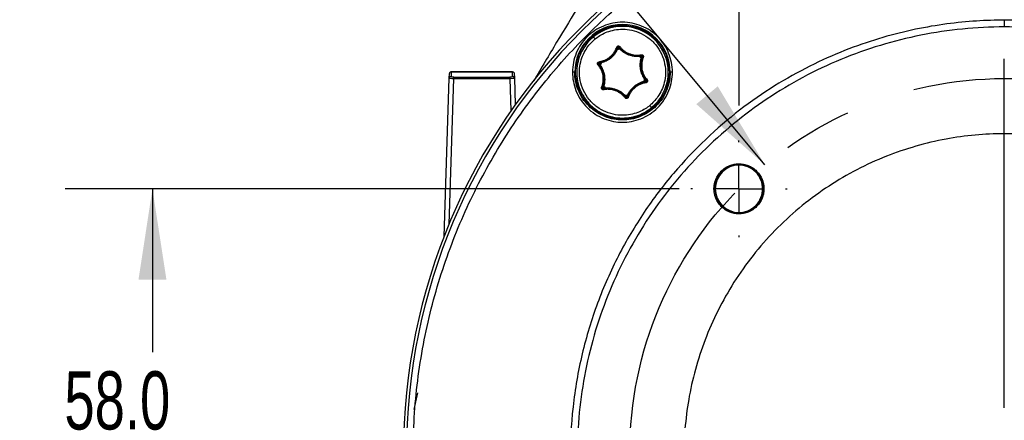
# Model space of a CAD drawing. Header units: millimetres. Extents: x 19 to 819, y 19 to 629.
# Tile 6 of 68: x 157 to 264, y 194 to 238. Entities that reach past the tile are written whole.
import ezdxf

# ---------------------------------------------------------------- set-up
doc = ezdxf.new("R2010")
doc.units = ezdxf.units.MM
doc.header["$LTSCALE"] = 3
doc.linetypes.add('CENTERX2', pattern=[20.32, 12.7, -2.54, 2.54, -2.54])
doc.layers.add('CENTER', color=40, linetype='CENTERX2')
doc.layers.add('DIMENSIONS', color=140, linetype='Continuous', lineweight=25)
doc.styles.add('SLDTEXTSTYLE0', font='TXT', dxfattribs={"width": 0.7})
doc.dimstyles.new('SLDDIMSTYLE0', dxfattribs={"dimtxt": 6.474023, "dimasz": 9.906, "dimexe": 0, "dimexo": 0.0625, "dimgap": 1.618506, "dimtad": 0, "dimtih": 1, "dimtoh": 1, "dimrnd": 1e-09, "dimzin": 4, "dimdsep": 46, "dimtxsty": 'SLDTEXTSTYLE0', "dimsah": 1, "dimcen": 0.09, "dimadec": 0, "dimazin": 1, "dimtfac": 1, "dimtmove": 0, "dimatfit": 0, "dimfxl": 0, "dimfrac": 2, "dimtolj": 1, "dimtzin": 12, "dimarcsym": 0})
doc.dimstyles.new('SLDDIMSTYLE2', dxfattribs={"dimtxt": 6.474023, "dimasz": 9.906, "dimexe": 0, "dimexo": 0.0625, "dimgap": 1.618506, "dimtad": 0, "dimtih": 1, "dimtoh": 1, "dimrnd": 1e-09, "dimzin": 12, "dimdsep": 46, "dimtxsty": 'SLDTEXTSTYLE0', "dimsah": 1, "dimcen": 0, "dimadec": 0, "dimazin": 3, "dimtfac": 1, "dimtofl": 0, "dimtmove": 0, "dimatfit": 3, "dimfxl": 0, "dimfrac": 2, "dimtolj": 1, "dimtzin": 12, "dimarcsym": 0})
doc.dimstyles.new('SLDDIMSTYLE4', dxfattribs={"dimtxt": 6.474023, "dimasz": 9.906, "dimexe": 0, "dimexo": 0.0625, "dimgap": 1.618506, "dimtad": 0, "dimtih": 1, "dimtoh": 1, "dimrnd": 1e-09, "dimzin": 12, "dimdsep": 46, "dimtxsty": 'SLDTEXTSTYLE0', "dimsah": 1, "dimcen": 0, "dimadec": 0, "dimazin": 3, "dimtfac": 1, "dimtofl": 0, "dimtmove": 0, "dimatfit": 3, "dimfxl": 0, "dimfrac": 2, "dimtolj": 1, "dimtzin": 12, "dimarcsym": 0})
doc.dimstyles.new('SLDDIMSTYLE5', dxfattribs={"dimtxt": 6.474023, "dimasz": 9.906, "dimexe": 0, "dimexo": 0.0625, "dimgap": 1.618506, "dimtad": 0, "dimtih": 1, "dimtoh": 1, "dimrnd": 1e-09, "dimzin": 4, "dimdsep": 46, "dimtxsty": 'SLDTEXTSTYLE0', "dimsah": 1, "dimcen": 0.09, "dimadec": 0, "dimazin": 1, "dimtfac": 1, "dimtofl": 0, "dimtmove": 0, "dimatfit": 3, "dimfxl": 0, "dimfrac": 2, "dimtolj": 1, "dimtzin": 12, "dimarcsym": 0})

# ---------------------------------------------------------------- blocks, each defined once
blk = doc.blocks.new('_D_8')
at = {"layer": 'DIMENSIONS'}
for p, q in [((161.39, 277.02), (159.22, 277.02)), ((159.22, 277.02), (159.22, 266.73)), ((180.63, 277.02), (182.81, 277.02)), ((182.81, 277.02), (182.81, 266.73)), ((199.98, 267.62), (190.28, 267.62)), ((237.94, 221.91), (199.98, 267.62)), ((159.22, 266.73), (161.39, 266.73)), ((182.81, 266.73), (180.63, 266.73))]:
    blk.add_line(p, q, dxfattribs=at)
blk.add_solid([(237.94, 221.91), (232.78, 230.5), (230.44, 228.55)], dxfattribs=at)
at = {"layer": 'DIMENSIONS', "char_height": 6.35, "attachment_point": 1, "style": 'SLDTEXTSTYLE0'}
for s, insert in [('%%c', (156.51, 286.65)), ('81.9', (166.28, 286.65)), ('3.22', (161.39, 274.92)), ('(B.C.)', (158.23, 263.18))]:
    blk.add_mtext(s, dxfattribs=dict(at, insert=insert))
blk = doc.blocks.new('_D_12')
at = {"layer": 'DIMENSIONS'}
for p, q in [((358.78, 271.87), (356.61, 271.87)), ((356.61, 271.87), (356.61, 261.59)), ((378.02, 271.87), (380.19, 271.87)), ((380.19, 271.87), (380.19, 261.59)), ((309.56, 237.69), (341.49, 270.96)), ((341.49, 270.96), (351.2, 270.96)), ((356.61, 261.59), (358.78, 261.59)), ((380.19, 261.59), (378.02, 261.59))]:
    blk.add_line(p, q, dxfattribs=at)
blk.add_solid([(309.56, 237.69), (317.51, 243.78), (315.32, 245.89)], dxfattribs=at)
at = {"layer": 'DIMENSIONS', "char_height": 6.35, "attachment_point": 1, "style": 'SLDTEXTSTYLE0'}
for s, insert in [('%%c', (351.2, 281.51)), ('131.3', (360.98, 281.51)), ('5.17', (358.78, 269.77))]:
    blk.add_mtext(s, dxfattribs=dict(at, insert=insert))
blk = doc.blocks.new('_D_14')
at = {"layer": 'DIMENSIONS'}
for p, q in [((235.1, 228.39), (235.1, 304.12)), ((293.08, 225.85), (293.08, 304.12)), ((235.1, 294.59), (216.05, 294.59)), ((255.18, 294.59), (253.01, 294.59)), ((253.01, 294.59), (253.01, 284.3)), ((274.42, 294.59), (276.59, 294.59)), ((276.59, 294.59), (276.59, 284.3)), ((293.08, 294.59), (312.13, 294.59)), ((253.01, 284.3), (255.18, 284.3)), ((276.59, 284.3), (274.42, 284.3))]:
    blk.add_line(p, q, dxfattribs=at)
for points in [[(235.1, 294.59), (225.19, 296.12), (225.19, 293.07)], [(293.08, 294.59), (302.99, 293.07), (302.99, 296.12)]]:
    blk.add_solid(points, dxfattribs=at)
at = {"layer": 'DIMENSIONS', "char_height": 6.35, "attachment_point": 1, "style": 'SLDTEXTSTYLE0'}
for s, insert in [('58.0', (255.18, 304.23)), ('2.28', (255.18, 292.49))]:
    blk.add_mtext(s, dxfattribs=dict(at, insert=insert))
blk = doc.blocks.new('_D_15')
at = {"layer": 'DIMENSIONS'}
for p, q in [((228.56, 219.31), (161.49, 219.31)), ((171.01, 219.31), (171.01, 201.48)), ((161.39, 189.74), (159.22, 189.74)), ((159.22, 189.74), (159.22, 179.45)), ((180.63, 189.74), (182.81, 189.74)), ((182.81, 189.74), (182.81, 179.45)), ((159.22, 179.45), (161.39, 179.45)), ((182.81, 179.45), (180.63, 179.45)), ((171.01, 161.33), (171.01, 178)), ((226.02, 161.33), (161.49, 161.33))]:
    blk.add_line(p, q, dxfattribs=at)
for points in [[(171.01, 219.31), (169.49, 209.4), (172.54, 209.4)], [(171.01, 161.33), (172.54, 171.23), (169.49, 171.23)]]:
    blk.add_solid(points, dxfattribs=at)
at = {"layer": 'DIMENSIONS', "char_height": 6.35, "attachment_point": 1, "style": 'SLDTEXTSTYLE0'}
for s, insert in [('58.0', (161.39, 199.38)), ('2.28', (161.39, 187.64))]:
    blk.add_mtext(s, dxfattribs=dict(at, insert=insert))
blk = doc.blocks.new('SW_CENTERMARKSYMBOL_4')
at = {"layer": 'CENTER', "color": 0}
blk.add_line((0, 5.08), (0, 67.88), dxfattribs=at)
blk = doc.blocks.new('SW_CENTERMARKSYMBOL_6')
at = {"layer": 'CENTER', "color": 0}
for p, q in [((0, 5.08), (0, 5.27)), ((0, 0), (0, 2.54)), ((-5.08, 0), (-5.27, 0)), ((0, 0), (-2.54, 0)), ((0, 0), (0, -2.54)), ((0, 0), (2.54, 0)), ((5.08, 0), (5.27, 0)), ((0, -5.08), (0, -5.27))]:
    blk.add_line(p, q, dxfattribs=at)

msp = doc.modelspace()

# ---------------------------------------------------------------- linework, layer by layer
for p, q in [((222.368, 237.247), (222.368, 237.159)), ((221.738, 234.77), (221.801, 234.86)), ((221.928, 234.706), (221.859, 234.527)), ((222.05, 234.558), (221.928, 234.706)), ((224.46, 233.753), (224.271, 233.723)), ((224.393, 233.573), (224.46, 233.753)), ((219.709, 233.144), (219.81, 233.188)), ((220.025, 233.022), (219.836, 232.989)), ((219.836, 232.989), (219.957, 232.841)), ((202.882, 214.099), (203.445, 231.401)), ((203.42, 215.44), (203.938, 231.358)), ((203.445, 231.401), (203.461, 231.892)), ((210.337, 232.09), (203.661, 232.079)), ((203.664, 232.074), (210.337, 232.084)), ((203.938, 231.481), (203.925, 231.481)), ((203.938, 231.481), (210.061, 231.491)), ((203.938, 231.358), (203.938, 231.481)), ((203.938, 231.358), (210.061, 231.367)), ((210.061, 231.491), (210.061, 231.367)), ((210.061, 231.367), (210.188, 227.82)), ((210.354, 231.597), (210.337, 232.084)), ((210.537, 231.9), (210.554, 231.413)), ((210.554, 231.413), (210.659, 228.488)), ((217.158, 232.036), (216.907, 232.036)), ((227.83, 232.036), (227.579, 232.036)), ((220.343, 230.5), (220.277, 230.32)), ((220.277, 230.32), (220.466, 230.35)), ((224.901, 231.083), (224.78, 231.232)), ((222.687, 229.514), (222.809, 229.367)), ((222.368, 226.914), (222.368, 226.826)), ((235.096, 221.94), (235.096, 221.894)), ((232.365, 219.308), (232.465, 219.308)), ((237.727, 219.308), (237.827, 219.308)), ((235.096, 216.722), (235.096, 216.677)), ((199.983, 197.049), (199.561, 195.212))]:
    msp.add_line(p, q)
for centre, radius, start, end in [((264.088, 190.317), 65.663, 90, 270), ((264.088, 190.317), 65.338, 90, 270), ((264.088, 190.317), 65.663, 270, 90), ((264.088, 190.317), 65.338, 270, 90), ((222.368, 232.036), 5.21, 90, 180), ((222.368, 232.036), 5, 309.37497, 129.37497), ((222.368, 232.036), 5.21, 0, 90), ((223.961, 236.267), 2.463, 217.52088, 281.22906), ((203.641, 231.391), 0.196, 88.74648, 176.92725), ((205.043, 231.343), 1.126, 172.95369, 179.23209), ((210.359, 231.402), 0.196, 3.25559, 91.43635), ((235.096, 219.308), 2.586, 90, 270), ((235.096, 219.308), 2.631, 180, 270), ((235.096, 219.308), 2.631, 270, 0)]:
    msp.add_arc(centre, radius, start, end)
for points, knots in [([(264.088, 125.724), (261.396, 125.724), (258.535, 125.891), (252.492, 126.701), (249.309, 127.343), (242.694, 129.273), (239.262, 130.56), (232.304, 133.952), (228.777, 136.059), (223.609, 139.935), (221.908, 141.345), (218.59, 144.412), (216.973, 146.067), (213.87, 149.623), (212.384, 151.523), (209.592, 155.554), (208.286, 157.685), (205.902, 162.156), (204.824, 164.494), (202.94, 169.341), (202.135, 171.849), (200.83, 176.986), (200.331, 179.614), (199.664, 184.934), (199.495, 187.626), (199.495, 193.008), (199.664, 195.7), (200.331, 201.02), (200.83, 203.648), (202.135, 208.785), (202.94, 211.293), (204.824, 216.14), (205.902, 218.479), (208.286, 222.949), (209.592, 225.08), (212.384, 229.112), (213.87, 231.011), (216.973, 234.567), (218.59, 236.223), (221.908, 239.289), (223.609, 240.699), (228.777, 244.575), (232.304, 246.682), (239.262, 250.074), (242.694, 251.362), (249.309, 253.291), (252.492, 253.934), (258.535, 254.743), (261.396, 254.91), (264.088, 254.91)], [0, 0, 0, 0, 0.0625, 0.0625, 0.125, 0.125, 0.1875, 0.1875, 0.25, 0.25, 0.28125, 0.28125, 0.3125, 0.3125, 0.34375, 0.34375, 0.375, 0.375, 0.40625, 0.40625, 0.4375, 0.4375, 0.46875, 0.46875, 0.5, 0.5, 0.53125, 0.53125, 0.5625, 0.5625, 0.59375, 0.59375, 0.625, 0.625, 0.65625, 0.65625, 0.6875, 0.6875, 0.71875, 0.71875, 0.75, 0.75, 0.8125, 0.8125, 0.875, 0.875, 0.9375, 0.9375, 1, 1, 1, 1]), ([(264.088, 254.91), (266.779, 254.91), (269.64, 254.743), (275.684, 253.934), (278.866, 253.291), (285.481, 251.362), (288.913, 250.074), (295.872, 246.682), (299.398, 244.575), (304.566, 240.699), (306.267, 239.289), (309.585, 236.223), (311.202, 234.567), (314.305, 231.011), (315.791, 229.112), (318.583, 225.08), (319.889, 222.949), (322.273, 218.479), (323.351, 216.14), (325.235, 211.293), (326.041, 208.785), (327.345, 203.648), (327.844, 201.02), (328.512, 195.7), (328.68, 193.008), (328.68, 187.626), (328.512, 184.934), (327.844, 179.614), (327.345, 176.986), (326.041, 171.849), (325.235, 169.341), (323.351, 164.494), (322.273, 162.156), (319.889, 157.685), (318.583, 155.554), (315.791, 151.523), (314.305, 149.623), (311.202, 146.067), (309.585, 144.412), (306.267, 141.345), (304.566, 139.935), (299.398, 136.059), (295.872, 133.952), (288.913, 130.56), (285.481, 129.273), (278.866, 127.343), (275.684, 126.701), (269.64, 125.891), (266.779, 125.724), (264.088, 125.724)], [0, 0, 0, 0, 0.0625, 0.0625, 0.125, 0.125, 0.1875, 0.1875, 0.25, 0.25, 0.28125, 0.28125, 0.3125, 0.3125, 0.34375, 0.34375, 0.375, 0.375, 0.40625, 0.40625, 0.4375, 0.4375, 0.46875, 0.46875, 0.5, 0.5, 0.53125, 0.53125, 0.5625, 0.5625, 0.59375, 0.59375, 0.625, 0.625, 0.65625, 0.65625, 0.6875, 0.6875, 0.71875, 0.71875, 0.75, 0.75, 0.8125, 0.8125, 0.875, 0.875, 0.9375, 0.9375, 1, 1, 1, 1]), ([(220.335, 243.742), (218.604, 240.939), (216.015, 236.75), (213.507, 232.502), (212.676, 231.095)], [0, 0, 0, 0, 0.66888029, 1, 1, 1, 1]), ([(264.088, 237.724), (262.112, 237.724), (260.012, 237.601), (255.577, 237.007), (253.241, 236.535), (248.387, 235.119), (245.868, 234.174), (240.76, 231.685), (238.172, 230.139), (233.115, 226.346), (230.648, 224.098), (227.232, 220.184), (226.141, 218.789), (224.092, 215.831), (223.133, 214.266), (221.384, 210.986), (220.593, 209.269), (219.21, 205.712), (218.619, 203.871), (217.661, 200.101), (217.295, 198.172), (216.805, 194.268), (216.681, 192.292), (216.681, 188.342), (216.805, 186.367), (217.295, 182.462), (217.661, 180.533), (218.619, 176.763), (219.21, 174.922), (220.593, 171.365), (221.384, 169.649), (223.133, 166.368), (224.092, 164.803), (226.141, 161.845), (227.232, 160.45), (230.648, 156.536), (233.115, 154.288), (238.172, 150.496), (240.76, 148.949), (245.868, 146.46), (248.387, 145.515), (253.241, 144.099), (255.577, 143.627), (260.012, 143.033), (262.112, 142.911), (264.088, 142.911)], [0, 0, 0, 0, 0.0625, 0.0625, 0.125, 0.125, 0.1875, 0.1875, 0.25, 0.25, 0.3125, 0.3125, 0.34375, 0.34375, 0.375, 0.375, 0.40625, 0.40625, 0.4375, 0.4375, 0.46875, 0.46875, 0.5, 0.5, 0.53125, 0.53125, 0.5625, 0.5625, 0.59375, 0.59375, 0.625, 0.625, 0.65625, 0.65625, 0.6875, 0.6875, 0.75, 0.75, 0.8125, 0.8125, 0.875, 0.875, 0.9375, 0.9375, 1, 1, 1, 1]), ([(227.83, 232.036), (227.83, 232.751), (227.688, 233.466), (227.141, 234.787), (226.736, 235.393), (225.725, 236.404), (225.119, 236.809), (223.798, 237.356), (223.083, 237.498), (221.653, 237.498), (220.939, 237.356), (219.618, 236.809), (219.012, 236.404), (218.001, 235.393), (217.596, 234.787), (217.049, 233.466), (216.907, 232.751), (216.907, 232.036)], [0, 0, 0, 0, 0.125, 0.125, 0.25, 0.25, 0.375, 0.375, 0.5, 0.5, 0.625, 0.625, 0.75, 0.75, 0.875, 0.875, 1, 1, 1, 1]), ([(222.368, 226.914), (222.296, 226.915), (222.152, 226.916), (221.938, 226.93), (221.725, 226.952), (221.513, 226.983), (221.304, 227.023), (221.096, 227.072), (220.889, 227.13), (220.685, 227.197), (220.388, 227.307), (220.008, 227.48), (219.558, 227.743), (219.133, 228.053), (218.609, 228.525), (218.055, 229.208), (217.579, 230.126), (217.305, 231.08), (217.217, 232.036), (217.305, 232.992), (217.579, 233.947), (218.055, 234.865), (218.72, 235.684), (219.405, 236.241), (220.008, 236.593), (220.473, 236.804), (220.95, 236.967), (221.375, 237.067), (221.745, 237.124), (222.056, 237.153), (222.264, 237.157), (222.368, 237.159)], [0, 0, 0, 0, 0.0134532, 0.0268248, 0.0401379, 0.0534162, 0.0666834, 0.0799633, 0.0932796, 0.106656, 0.1201156, 0.1522792, 0.1844757, 0.2173237, 0.2502052, 0.3158469, 0.3801245, 0.4418364, 0.5000608, 0.5582851, 0.6199971, 0.6842747, 0.7499163, 0.815558, 0.8477216, 0.8799181, 0.9107942, 0.941703, 0.9611401, 0.9805482, 1, 1, 1, 1]), ([(217.426, 190.317), (217.426, 193.371), (217.727, 196.425), (218.918, 202.416), (219.809, 205.352), (222.146, 210.995), (223.593, 213.702), (226.987, 218.78), (228.933, 221.152), (233.252, 225.471), (235.624, 227.418), (240.703, 230.812), (243.409, 232.258), (249.052, 234.596), (251.989, 235.486), (257.98, 236.678), (261.034, 236.979), (267.142, 236.979), (270.196, 236.678), (276.186, 235.486), (279.123, 234.596), (284.766, 232.258), (287.472, 230.812), (292.551, 227.418), (294.923, 225.471), (299.242, 221.152), (301.189, 218.78), (304.582, 213.702), (306.029, 210.995), (308.366, 205.352), (309.257, 202.416), (310.449, 196.425), (310.749, 193.371), (310.749, 187.263), (310.449, 184.209), (309.257, 178.219), (308.366, 175.282), (306.029, 169.639), (304.582, 166.933), (301.189, 161.854), (299.242, 159.482), (294.923, 155.163), (292.551, 153.216), (287.472, 149.823), (284.766, 148.376), (279.123, 146.039), (276.186, 145.148), (270.196, 143.956), (267.142, 143.655), (261.034, 143.655), (257.98, 143.956), (251.989, 145.148), (249.052, 146.039), (243.409, 148.376), (240.703, 149.823), (235.624, 153.216), (233.252, 155.163), (228.933, 159.482), (226.987, 161.854), (223.593, 166.933), (222.146, 169.639), (219.809, 175.282), (218.918, 178.219), (217.727, 184.209), (217.426, 187.263), (217.426, 190.317)], [0, 0, 0, 0, 0.03125, 0.03125, 0.0625, 0.0625, 0.09375, 0.09375, 0.125, 0.125, 0.15625, 0.15625, 0.1875, 0.1875, 0.21875, 0.21875, 0.25, 0.25, 0.28125, 0.28125, 0.3125, 0.3125, 0.34375, 0.34375, 0.375, 0.375, 0.40625, 0.40625, 0.4375, 0.4375, 0.46875, 0.46875, 0.5, 0.5, 0.53125, 0.53125, 0.5625, 0.5625, 0.59375, 0.59375, 0.625, 0.625, 0.65625, 0.65625, 0.6875, 0.6875, 0.71875, 0.71875, 0.75, 0.75, 0.78125, 0.78125, 0.8125, 0.8125, 0.84375, 0.84375, 0.875, 0.875, 0.90625, 0.90625, 0.9375, 0.9375, 0.96875, 0.96875, 1, 1, 1, 1]), ([(219.387, 235.67), (219.689, 235.918), (220.062, 236.162), (220.984, 236.556), (221.537, 236.705), (222.476, 236.746), (222.806, 236.729), (223.484, 236.615), (223.83, 236.518), (224.511, 236.236), (224.845, 236.049), (225.466, 235.592), (225.753, 235.321), (226.25, 234.715), (226.46, 234.381), (226.787, 233.683), (226.905, 233.319), (227.049, 232.596), (227.077, 232.237), (227.056, 231.551), (227.008, 231.223), (226.785, 230.31), (226.531, 229.797), (225.965, 228.97), (225.653, 228.652), (225.35, 228.403)], [0, 0, 0, 0, 0.125, 0.125, 0.25, 0.25, 0.3125, 0.3125, 0.375, 0.375, 0.4375, 0.4375, 0.5, 0.5, 0.5625, 0.5625, 0.625, 0.625, 0.6875, 0.6875, 0.75, 0.75, 0.875, 0.875, 1, 1, 1, 1]), ([(222.368, 237.159), (222.972, 237.159), (223.623, 237.049), (224.569, 236.674), (224.879, 236.515), (225.464, 236.132), (225.74, 235.909), (226.241, 235.408), (226.464, 235.132), (226.847, 234.547), (227.006, 234.237), (227.381, 233.291), (227.491, 232.64), (227.491, 231.433), (227.381, 230.781), (227.006, 229.836), (226.847, 229.526), (226.464, 228.94), (226.241, 228.664), (225.74, 228.164), (225.464, 227.94), (224.879, 227.557), (224.569, 227.398), (223.623, 227.024), (222.972, 226.914), (222.368, 226.914)], [0, 0, 0, 0, 0.125, 0.125, 0.1875, 0.1875, 0.25, 0.25, 0.3125, 0.3125, 0.375, 0.375, 0.5, 0.5, 0.625, 0.625, 0.6875, 0.6875, 0.75, 0.75, 0.8125, 0.8125, 0.875, 0.875, 1, 1, 1, 1]), ([(264.088, 142.911), (266.063, 142.911), (268.163, 143.033), (272.598, 143.627), (274.934, 144.099), (279.789, 145.515), (282.308, 146.46), (287.415, 148.949), (290.003, 150.496), (295.06, 154.288), (297.527, 156.536), (300.944, 160.45), (302.034, 161.845), (304.083, 164.803), (305.042, 166.368), (306.792, 169.649), (307.583, 171.365), (308.965, 174.922), (309.557, 176.763), (310.514, 180.533), (310.88, 182.462), (311.37, 186.367), (311.494, 188.342), (311.494, 192.292), (311.37, 194.268), (310.88, 198.172), (310.514, 200.101), (309.557, 203.871), (308.965, 205.712), (307.583, 209.269), (306.792, 210.986), (305.042, 214.266), (304.083, 215.831), (302.034, 218.789), (300.944, 220.184), (297.527, 224.098), (295.06, 226.346), (290.003, 230.139), (287.415, 231.685), (282.308, 234.174), (279.789, 235.119), (274.934, 236.535), (272.598, 237.007), (268.163, 237.601), (266.063, 237.724), (264.088, 237.724)], [0, 0, 0, 0, 0.0625, 0.0625, 0.125, 0.125, 0.1875, 0.1875, 0.25, 0.25, 0.3125, 0.3125, 0.34375, 0.34375, 0.375, 0.375, 0.40625, 0.40625, 0.4375, 0.4375, 0.46875, 0.46875, 0.5, 0.5, 0.53125, 0.53125, 0.5625, 0.5625, 0.59375, 0.59375, 0.625, 0.625, 0.65625, 0.65625, 0.6875, 0.6875, 0.75, 0.75, 0.8125, 0.8125, 0.875, 0.875, 0.9375, 0.9375, 1, 1, 1, 1]), ([(264.088, 237.724), (264.088, 237.637), (264.088, 237.543), (264.088, 237.361), (264.088, 237.274), (264.088, 237.129), (264.088, 237.072), (264.088, 236.998), (264.088, 236.98), (264.088, 236.979)], [0, 0, 0, 0, 0.25, 0.25, 0.5, 0.5, 0.75, 0.75, 1, 1, 1, 1]), ([(219.196, 235.901), (218.874, 235.637), (218.542, 235.299), (218.091, 234.639), (217.948, 234.393), (217.699, 233.848), (217.591, 233.549), (217.432, 232.901), (217.382, 232.553), (217.36, 231.823), (217.388, 231.441), (217.542, 230.672), (217.667, 230.285), (218.016, 229.542), (218.239, 229.187), (218.768, 228.542), (219.073, 228.254), (219.733, 227.767), (220.089, 227.569), (220.813, 227.268), (221.182, 227.166), (221.902, 227.045), (222.254, 227.027), (222.92, 227.056), (223.234, 227.103), (223.817, 227.242), (224.086, 227.333), (224.822, 227.647), (225.218, 227.907), (225.54, 228.171)], [0, 0, 0, 0, 0.125, 0.125, 0.1875, 0.1875, 0.25, 0.25, 0.3125, 0.3125, 0.375, 0.375, 0.4375, 0.4375, 0.5, 0.5, 0.5625, 0.5625, 0.625, 0.625, 0.6875, 0.6875, 0.75, 0.75, 0.8125, 0.8125, 0.875, 0.875, 1, 1, 1, 1]), ([(225.35, 228.403), (225.047, 228.155), (224.675, 227.911), (223.752, 227.517), (223.2, 227.368), (222.261, 227.327), (221.93, 227.344), (221.253, 227.458), (220.906, 227.554), (220.225, 227.837), (219.891, 228.023), (219.27, 228.481), (218.984, 228.752), (218.487, 229.358), (218.277, 229.692), (217.949, 230.39), (217.832, 230.754), (217.687, 231.477), (217.66, 231.836), (217.681, 232.522), (217.729, 232.85), (217.952, 233.763), (218.206, 234.276), (218.772, 235.103), (219.084, 235.421), (219.387, 235.67)], [0, 0, 0, 0, 0.125, 0.125, 0.25, 0.25, 0.3125, 0.3125, 0.375, 0.375, 0.4375, 0.4375, 0.5, 0.5, 0.5625, 0.5625, 0.625, 0.625, 0.6875, 0.6875, 0.75, 0.75, 0.875, 0.875, 1, 1, 1, 1]), ([(219.387, 235.67), (219.342, 235.724), (219.289, 235.788), (219.215, 235.879), (219.196, 235.901), (219.196, 235.901)], [0, 0, 0, 0, 0.5, 0.5, 1, 1, 1, 1]), ([(219.81, 233.188), (219.863, 233.196), (219.969, 233.212), (220.126, 233.25), (220.28, 233.297), (220.484, 233.377), (220.731, 233.503), (221.005, 233.698), (221.249, 233.928), (221.433, 234.16), (221.567, 234.377), (221.664, 234.569), (221.713, 234.703), (221.738, 234.77)], [0, 0, 0, 0, 0.0614384, 0.1225878, 0.1837346, 0.2451651, 0.3725997, 0.5000185, 0.6274473, 0.7548719, 0.836694, 0.918177, 1, 1, 1, 1]), ([(219.823, 233.089), (220.038, 233.117), (220.257, 233.175), (220.68, 233.356), (220.882, 233.478), (221.244, 233.775), (221.404, 233.95), (221.663, 234.329), (221.763, 234.533), (221.833, 234.738)], [0, 0, 0, 0, 0.25, 0.25, 0.5, 0.5, 0.75, 0.75, 1, 1, 1, 1]), ([(221.828, 234.528), (221.806, 234.483), (221.763, 234.395), (221.69, 234.267), (221.612, 234.147), (221.526, 234.029), (221.432, 233.913), (221.327, 233.799), (221.215, 233.69), (221.135, 233.622), (221.095, 233.588)], [0, 0, 0, 0, 0.1317223, 0.2576584, 0.3788404, 0.4965019, 0.6237472, 0.7483134, 0.8745902, 1, 1, 1, 1]), ([(221.833, 234.738), (221.833, 234.738), (221.824, 234.741), (221.787, 234.754), (221.761, 234.763), (221.738, 234.77)], [0, 0, 0, 0, 0.5, 0.5, 1, 1, 1, 1]), ([(221.755, 234.537), (221.757, 234.539), (221.76, 234.543), (221.776, 234.542), (221.798, 234.538), (221.817, 234.531), (221.828, 234.528)], [0, 0, 0, 0, 0.2438056, 0.5005421, 0.7269958, 1, 1, 1, 1]), ([(221.801, 234.86), (221.812, 234.869), (221.833, 234.885), (221.871, 234.9), (221.91, 234.907), (221.963, 234.905), (222.031, 234.887), (222.068, 234.847), (222.086, 234.828)], [0, 0, 0, 0, 0.1280105, 0.2506743, 0.3733217, 0.5012852, 0.7506748, 1, 1, 1, 1]), ([(221.864, 234.783), (221.864, 234.783), (221.858, 234.791), (221.833, 234.821), (221.816, 234.842), (221.801, 234.86)], [0, 0, 0, 0, 0.5, 0.5, 1, 1, 1, 1]), ([(221.859, 234.527), (221.854, 234.526), (221.843, 234.524), (221.833, 234.527), (221.828, 234.528)], [0, 0, 0, 0, 0.5265218, 1, 1, 1, 1]), ([(222.007, 234.767), (221.994, 234.784), (221.972, 234.8), (221.916, 234.809), (221.885, 234.8), (221.864, 234.783)], [0, 0, 0, 0, 0.5, 0.5, 1, 1, 1, 1]), ([(221.864, 234.783), (221.864, 234.783), (221.87, 234.776), (221.895, 234.746), (221.913, 234.724), (221.928, 234.706)], [0, 0, 0, 0, 0.5, 0.5, 1, 1, 1, 1]), ([(222.086, 234.828), (222.068, 234.813), (222.046, 234.796), (222.015, 234.773), (222.007, 234.767), (222.007, 234.767)], [0, 0, 0, 0, 0.5, 0.5, 1, 1, 1, 1]), ([(222.079, 234.57), (222.075, 234.567), (222.066, 234.561), (222.056, 234.559), (222.05, 234.558)], [0, 0, 0, 0, 0.4734813, 1, 1, 1, 1]), ([(222.079, 234.57), (222.085, 234.574), (222.097, 234.584), (222.116, 234.597), (222.136, 234.605), (222.142, 234.603), (222.146, 234.602)], [0, 0, 0, 0, 0.1680655, 0.3955428, 0.6790043, 1, 1, 1, 1]), ([(224.256, 233.75), (224.206, 233.747), (224.108, 233.739), (223.961, 233.739), (223.818, 233.746), (223.673, 233.762), (223.526, 233.786), (223.324, 233.831), (223.073, 233.909), (222.832, 234.016), (222.651, 234.115), (222.483, 234.221), (222.284, 234.367), (222.149, 234.501), (222.079, 234.57)], [0, 0, 0, 0, 0.0658855, 0.128878, 0.1894941, 0.2483512, 0.3118071, 0.3739139, 0.5000477, 0.6264768, 0.6885926, 0.7520971, 0.8713448, 1, 1, 1, 1]), ([(222.086, 234.828), (222.12, 234.786), (222.187, 234.702), (222.298, 234.585), (222.416, 234.476), (222.587, 234.339), (222.82, 234.188), (223.125, 234.048), (223.447, 233.952), (223.74, 233.909), (223.994, 233.901), (224.209, 233.913), (224.35, 233.937), (224.421, 233.949)], [0, 0, 0, 0, 0.0614384, 0.1225878, 0.1837346, 0.2451651, 0.3725997, 0.5000185, 0.6274473, 0.7548719, 0.836694, 0.918177, 1, 1, 1, 1]), ([(221.095, 233.588), (221.063, 233.562), (220.999, 233.511), (220.9, 233.44), (220.797, 233.373), (220.69, 233.31), (220.531, 233.227), (220.311, 233.13), (220.126, 233.079), (220.03, 233.053)], [0, 0, 0, 0, 0.0983462, 0.1959371, 0.2942842, 0.3948208, 0.4988429, 0.7384705, 1, 1, 1, 1]), ([(224.256, 233.75), (224.254, 233.759), (224.251, 233.775), (224.245, 233.797), (224.237, 233.815), (224.23, 233.817), (224.227, 233.818)], [0, 0, 0, 0, 0.2158613, 0.3955579, 0.7087421, 1, 1, 1, 1]), ([(224.271, 233.723), (224.267, 233.727), (224.26, 233.735), (224.257, 233.746), (224.256, 233.75)], [0, 0, 0, 0, 0.5265181, 1, 1, 1, 1]), ([(224.796, 231.259), (224.768, 231.3), (224.713, 231.381), (224.639, 231.508), (224.574, 231.636), (224.515, 231.769), (224.462, 231.908), (224.4, 232.106), (224.343, 232.363), (224.315, 232.624), (224.31, 232.831), (224.317, 233.029), (224.345, 233.275), (224.393, 233.458), (224.418, 233.553)], [0, 0, 0, 0, 0.0658855, 0.128878, 0.1894941, 0.2483512, 0.3118071, 0.3739139, 0.5000477, 0.6264768, 0.6885926, 0.7520971, 0.8713448, 1, 1, 1, 1]), ([(224.552, 233.715), (224.469, 233.514), (224.41, 233.295), (224.355, 232.839), (224.36, 232.603), (224.436, 232.14), (224.508, 231.915), (224.706, 231.501), (224.833, 231.312), (224.976, 231.149)], [0, 0, 0, 0, 0.25, 0.25, 0.5, 0.5, 0.75, 0.75, 1, 1, 1, 1]), ([(224.418, 233.553), (224.413, 233.556), (224.404, 233.56), (224.397, 233.569), (224.393, 233.573)], [0, 0, 0, 0, 0.4673657, 1, 1, 1, 1]), ([(224.418, 233.553), (224.436, 233.549), (224.453, 233.541), (224.476, 233.525), (224.48, 233.517), (224.479, 233.512)], [0, 0, 0, 0, 0.5, 0.5, 1, 1, 1, 1]), ([(224.421, 233.949), (224.432, 233.951), (224.454, 233.954), (224.487, 233.952), (224.546, 233.939), (224.624, 233.887), (224.661, 233.796), (224.66, 233.724), (224.65, 233.692), (224.645, 233.676)], [0, 0, 0, 0, 0.07789088, 0.15453517, 0.23212754, 0.50017005, 0.76821255, 0.88398251, 1, 1, 1, 1]), ([(224.44, 233.851), (224.44, 233.851), (224.438, 233.86), (224.431, 233.899), (224.425, 233.926), (224.421, 233.949)], [0, 0, 0, 0, 0.5, 0.5, 1, 1, 1, 1]), ([(224.552, 233.715), (224.558, 233.728), (224.561, 233.745), (224.557, 233.782), (224.55, 233.801), (224.524, 233.832), (224.507, 233.843), (224.472, 233.854), (224.455, 233.854), (224.44, 233.851)], [0, 0, 0, 0, 0.25, 0.25, 0.5, 0.5, 0.75, 0.75, 1, 1, 1, 1]), ([(224.645, 233.676), (224.625, 233.626), (224.586, 233.526), (224.54, 233.372), (224.505, 233.215), (224.471, 232.998), (224.457, 232.721), (224.489, 232.386), (224.567, 232.06), (224.675, 231.785), (224.796, 231.56), (224.914, 231.38), (225.005, 231.27), (225.051, 231.215)], [0, 0, 0, 0, 0.0614384, 0.1225878, 0.1837346, 0.2451651, 0.3725997, 0.5000185, 0.6274473, 0.7548719, 0.836694, 0.918177, 1, 1, 1, 1]), ([(224.645, 233.676), (224.623, 233.685), (224.597, 233.696), (224.561, 233.711), (224.552, 233.715), (224.552, 233.715)], [0, 0, 0, 0, 0.5, 0.5, 1, 1, 1, 1]), ([(219.686, 232.858), (219.677, 232.868), (219.661, 232.889), (219.644, 232.926), (219.636, 232.965), (219.636, 233.019), (219.652, 233.086), (219.69, 233.125), (219.709, 233.144)], [0, 0, 0, 0, 0.1280105, 0.2506743, 0.3733217, 0.5012852, 0.7506748, 1, 1, 1, 1]), ([(219.761, 232.924), (219.761, 232.924), (219.754, 232.917), (219.724, 232.891), (219.703, 232.873), (219.686, 232.858)], [0, 0, 0, 0, 0.5, 0.5, 1, 1, 1, 1]), ([(220.092, 230.396), (220.112, 230.447), (220.151, 230.547), (220.196, 230.701), (220.232, 230.858), (220.265, 231.074), (220.279, 231.352), (220.248, 231.686), (220.17, 232.013), (220.061, 232.288), (219.941, 232.512), (219.823, 232.693), (219.732, 232.803), (219.686, 232.858)], [0, 0, 0, 0, 0.06143843, 0.12258785, 0.18373461, 0.24516514, 0.37259973, 0.50001852, 0.62744732, 0.75487189, 0.83669404, 0.91817697, 1, 1, 1, 1]), ([(219.773, 233.067), (219.773, 233.067), (219.767, 233.074), (219.742, 233.104), (219.724, 233.126), (219.709, 233.144)], [0, 0, 0, 0, 0.5, 0.5, 1, 1, 1, 1]), ([(219.773, 233.067), (219.752, 233.05), (219.737, 233.021), (219.735, 232.964), (219.747, 232.94), (219.761, 232.924)], [0, 0, 0, 0, 0.5, 0.5, 1, 1, 1, 1]), ([(219.761, 232.924), (219.761, 232.924), (219.768, 232.931), (219.797, 232.956), (219.818, 232.974), (219.836, 232.989)], [0, 0, 0, 0, 0.5, 0.5, 1, 1, 1, 1]), ([(220.184, 230.358), (220.267, 230.558), (220.327, 230.778), (220.381, 231.234), (220.377, 231.47), (220.301, 231.932), (220.229, 232.158), (220.03, 232.572), (219.904, 232.761), (219.761, 232.924)], [0, 0, 0, 0, 0.25, 0.25, 0.5, 0.5, 0.75, 0.75, 1, 1, 1, 1]), ([(219.81, 233.188), (219.813, 233.164), (219.817, 233.137), (219.822, 233.098), (219.823, 233.089), (219.823, 233.089)], [0, 0, 0, 0, 0.5, 0.5, 1, 1, 1, 1]), ([(219.94, 232.814), (219.934, 232.809), (219.921, 232.797), (219.905, 232.78), (219.894, 232.764), (219.895, 232.758), (219.896, 232.755)], [0, 0, 0, 0, 0.1956998, 0.4354653, 0.7098441, 1, 1, 1, 1]), ([(219.957, 232.841), (219.955, 232.835), (219.951, 232.825), (219.944, 232.818), (219.94, 232.814)], [0, 0, 0, 0, 0.5264809, 1, 1, 1, 1]), ([(219.94, 232.814), (219.969, 232.772), (220.024, 232.691), (220.098, 232.563), (220.164, 232.434), (220.223, 232.301), (220.275, 232.161), (220.337, 231.965), (220.394, 231.711), (220.422, 231.451), (220.427, 231.246), (220.42, 231.047), (220.392, 230.8), (220.344, 230.615), (220.319, 230.519)], [0, 0, 0, 0, 0.0663568, 0.1297702, 0.1907745, 0.2499887, 0.3131708, 0.3749191, 0.4998204, 0.6250006, 0.6868279, 0.7499743, 0.8708404, 1, 1, 1, 1]), ([(220.03, 233.053), (220.025, 233.071), (220.023, 233.09), (220.026, 233.117), (220.03, 233.125), (220.035, 233.126)], [0, 0, 0, 0, 0.5, 0.5, 1, 1, 1, 1]), ([(220.03, 233.053), (220.03, 233.048), (220.031, 233.037), (220.027, 233.027), (220.025, 233.022)], [0, 0, 0, 0, 0.4734384, 1, 1, 1, 1]), ([(203.445, 231.401), (203.445, 231.392), (203.495, 231.381), (203.668, 231.365), (203.791, 231.36), (203.917, 231.358)], [0, 0, 0, 0, 0.5, 0.5, 1, 1, 1, 1]), ([(203.664, 232.074), (203.651, 232.073), (203.621, 232.072), (203.572, 232.057), (203.518, 232.023), (203.482, 231.975), (203.468, 231.935), (203.463, 231.911), (203.462, 231.899), (203.461, 231.892)], [0, 0, 0, 0, 0.1249687, 0.2904215, 0.4963957, 0.7517003, 0.8774332, 0.9269626, 1, 1, 1, 1]), ([(203.925, 231.481), (203.85, 231.482), (203.776, 231.494), (203.673, 231.533), (203.644, 231.559), (203.645, 231.587)], [0, 0, 0, 0, 0.5, 0.5, 1, 1, 1, 1]), ([(203.664, 232.074), (203.661, 232.006), (203.653, 231.844), (203.648, 231.681), (203.645, 231.587)], [0, 0, 0, 0, 0.41667395, 1, 1, 1, 1]), ([(210.354, 231.597), (210.355, 231.569), (210.324, 231.542), (210.216, 231.502), (210.139, 231.491), (210.061, 231.491)], [0, 0, 0, 0, 0.5, 0.5, 1, 1, 1, 1]), ([(210.061, 231.367), (210.191, 231.369), (210.32, 231.375), (210.502, 231.392), (210.554, 231.403), (210.554, 231.413)], [0, 0, 0, 0, 0.5, 0.5, 1, 1, 1, 1]), ([(210.337, 232.093), (210.383, 232.093), (210.437, 232.074), (210.515, 231.999), (210.535, 231.946), (210.537, 231.9)], [0, 0, 0, 0, 0.5, 0.5, 1, 1, 1, 1]), ([(210.337, 232.084), (210.383, 232.085), (210.437, 232.067), (210.515, 231.995), (210.535, 231.944), (210.537, 231.9)], [0, 0, 0, 0, 0.5, 0.5, 1, 1, 1, 1]), ([(216.907, 232.036), (216.907, 231.393), (217.024, 230.698), (217.423, 229.69), (217.593, 229.36), (218.001, 228.735), (218.24, 228.441), (218.773, 227.908), (219.067, 227.669), (219.692, 227.261), (220.022, 227.091), (221.03, 226.692), (221.725, 226.575), (223.012, 226.575), (223.706, 226.692), (224.715, 227.091), (225.045, 227.261), (225.669, 227.669), (225.964, 227.908), (226.497, 228.441), (226.736, 228.735), (227.144, 229.36), (227.314, 229.69), (227.713, 230.698), (227.83, 231.393), (227.83, 232.036)], [0, 0, 0, 0, 0.125, 0.125, 0.1875, 0.1875, 0.25, 0.25, 0.3125, 0.3125, 0.375, 0.375, 0.5, 0.5, 0.625, 0.625, 0.6875, 0.6875, 0.75, 0.75, 0.8125, 0.8125, 0.875, 0.875, 1, 1, 1, 1]), ([(222.368, 226.826), (221.754, 226.826), (221.092, 226.938), (220.13, 227.319), (219.815, 227.481), (219.219, 227.87), (218.939, 228.098), (218.43, 228.607), (218.202, 228.887), (217.813, 229.483), (217.651, 229.798), (217.27, 230.76), (217.158, 231.422), (217.158, 232.036)], [0, 0, 0, 0, 0.25, 0.25, 0.375, 0.375, 0.5, 0.5, 0.625, 0.625, 0.75, 0.75, 1, 1, 1, 1]), ([(227.579, 232.036), (227.579, 231.422), (227.467, 230.76), (227.086, 229.798), (226.924, 229.483), (226.535, 228.887), (226.307, 228.607), (225.798, 228.098), (225.517, 227.87), (224.922, 227.481), (224.607, 227.319), (223.645, 226.938), (222.982, 226.826), (222.368, 226.826)], [0, 0, 0, 0, 0.25, 0.25, 0.375, 0.375, 0.5, 0.5, 0.625, 0.625, 0.75, 0.75, 1, 1, 1, 1]), ([(224.796, 231.259), (224.803, 231.263), (224.814, 231.272), (224.827, 231.284), (224.837, 231.296), (224.844, 231.309), (224.842, 231.315), (224.841, 231.317)], [0, 0, 0, 0, 0.19354923, 0.36196862, 0.5007343, 0.75916413, 1, 1, 1, 1]), ([(220.316, 230.124), (220.305, 230.122), (220.283, 230.119), (220.25, 230.121), (220.191, 230.134), (220.113, 230.186), (220.076, 230.277), (220.076, 230.349), (220.087, 230.381), (220.092, 230.396)], [0, 0, 0, 0, 0.0778909, 0.1545352, 0.2321275, 0.50017, 0.7682125, 0.8839825, 1, 1, 1, 1]), ([(220.184, 230.358), (220.184, 230.358), (220.175, 230.362), (220.139, 230.377), (220.114, 230.387), (220.092, 230.396)], [0, 0, 0, 0, 0.5, 0.5, 1, 1, 1, 1]), ([(220.184, 230.358), (220.179, 230.345), (220.176, 230.328), (220.179, 230.291), (220.187, 230.272), (220.212, 230.241), (220.23, 230.23), (220.265, 230.219), (220.282, 230.219), (220.296, 230.222)], [0, 0, 0, 0, 0.25, 0.25, 0.5, 0.5, 0.75, 0.75, 1, 1, 1, 1]), ([(220.319, 230.519), (220.301, 230.524), (220.283, 230.532), (220.261, 230.548), (220.257, 230.556), (220.258, 230.561)], [0, 0, 0, 0, 0.5, 0.5, 1, 1, 1, 1]), ([(222.73, 229.306), (222.598, 229.478), (222.438, 229.639), (222.07, 229.914), (221.863, 230.029), (221.424, 230.194), (221.193, 230.244), (220.735, 230.279), (220.509, 230.264), (220.296, 230.222)], [0, 0, 0, 0, 0.25, 0.25, 0.5, 0.5, 0.75, 0.75, 1, 1, 1, 1]), ([(220.319, 230.519), (220.323, 230.517), (220.333, 230.512), (220.34, 230.504), (220.343, 230.5)], [0, 0, 0, 0, 0.4735891, 1, 1, 1, 1]), ([(220.466, 230.35), (220.47, 230.346), (220.477, 230.337), (220.479, 230.327), (220.481, 230.322)], [0, 0, 0, 0, 0.5264082, 1, 1, 1, 1]), ([(220.481, 230.322), (220.531, 230.326), (220.629, 230.334), (220.776, 230.334), (220.92, 230.326), (221.066, 230.31), (221.214, 230.286), (221.414, 230.242), (221.663, 230.164), (221.902, 230.058), (222.082, 229.96), (222.25, 229.854), (222.451, 229.707), (222.587, 229.573), (222.657, 229.503)], [0, 0, 0, 0, 0.0659149, 0.1291148, 0.1902281, 0.2499936, 0.313083, 0.3749242, 0.4998255, 0.6250057, 0.6867401, 0.749979, 0.8701851, 1, 1, 1, 1]), ([(220.509, 230.255), (220.507, 230.255), (220.501, 230.257), (220.495, 230.271), (220.487, 230.292), (220.483, 230.312), (220.481, 230.322)], [0, 0, 0, 0, 0.2438036, 0.5005392, 0.7270068, 1, 1, 1, 1]), ([(223.673, 230.446), (223.499, 230.303), (223.342, 230.133), (223.08, 229.755), (222.976, 229.548), (222.904, 229.335)], [0, 0, 0, 0, 0.5, 0.5, 1, 1, 1, 1]), ([(222.909, 229.545), (222.931, 229.59), (222.974, 229.68), (223.048, 229.808), (223.126, 229.928), (223.223, 230.061), (223.341, 230.202), (223.485, 230.351), (223.589, 230.44), (223.642, 230.485)], [0, 0, 0, 0, 0.1334203, 0.2605201, 0.3821729, 0.4993848, 0.6713671, 0.836021, 1, 1, 1, 1]), ([(223.737, 230.369), (223.69, 230.326), (223.601, 230.245), (223.48, 230.122), (223.378, 230.005), (223.279, 229.872), (223.183, 229.712), (223.085, 229.517), (223.028, 229.376), (222.998, 229.303)], [0, 0, 0, 0, 0.1445305, 0.2757736, 0.3941216, 0.5001101, 0.6532874, 0.8196057, 1, 1, 1, 1]), ([(224.707, 231.02), (224.525, 230.976), (224.342, 230.911), (224.071, 230.777), (223.983, 230.727), (223.81, 230.615), (223.724, 230.552), (223.642, 230.485)], [0, 0, 0, 0, 0.5, 0.5, 0.75, 0.75, 1, 1, 1, 1]), ([(224.914, 230.984), (224.69, 230.955), (224.467, 230.893), (224.045, 230.711), (223.847, 230.589), (223.673, 230.446)], [0, 0, 0, 0, 0.5, 0.5, 1, 1, 1, 1]), ([(223.737, 230.369), (223.722, 230.387), (223.704, 230.409), (223.68, 230.439), (223.673, 230.446), (223.673, 230.446)], [0, 0, 0, 0, 0.5, 0.5, 1, 1, 1, 1]), ([(224.927, 230.885), (224.864, 230.874), (224.746, 230.852), (224.578, 230.811), (224.429, 230.765), (224.276, 230.704), (224.11, 230.619), (223.923, 230.505), (223.8, 230.416), (223.737, 230.369)], [0, 0, 0, 0, 0.1445305, 0.2757736, 0.3941215, 0.5001101, 0.6532874, 0.8196057, 1, 1, 1, 1]), ([(224.701, 230.947), (224.703, 230.948), (224.707, 230.951), (224.71, 230.967), (224.711, 230.99), (224.708, 231.01), (224.707, 231.02)], [0, 0, 0, 0, 0.2410841, 0.5005452, 0.741843, 1, 1, 1, 1]), ([(224.707, 231.02), (224.706, 231.025), (224.706, 231.036), (224.71, 231.046), (224.712, 231.051)], [0, 0, 0, 0, 0.4673542, 1, 1, 1, 1]), ([(224.78, 231.232), (224.782, 231.237), (224.786, 231.248), (224.793, 231.255), (224.796, 231.259)], [0, 0, 0, 0, 0.5265181, 1, 1, 1, 1]), ([(224.976, 231.149), (224.976, 231.149), (224.969, 231.142), (224.939, 231.117), (224.918, 231.099), (224.901, 231.083)], [0, 0, 0, 0, 0.5, 0.5, 1, 1, 1, 1]), ([(224.927, 230.885), (224.924, 230.908), (224.92, 230.936), (224.915, 230.975), (224.914, 230.984), (224.914, 230.984)], [0, 0, 0, 0, 0.5, 0.5, 1, 1, 1, 1]), ([(225.051, 231.215), (225.058, 231.206), (225.072, 231.189), (225.087, 231.159), (225.105, 231.102), (225.099, 231.009), (225.038, 230.931), (224.976, 230.895), (224.943, 230.888), (224.927, 230.885)], [0, 0, 0, 0, 0.0778909, 0.1545352, 0.2321275, 0.50017, 0.7682125, 0.8839825, 1, 1, 1, 1]), ([(224.964, 231.006), (224.982, 231.021), (224.998, 231.047), (225.002, 231.103), (224.992, 231.131), (224.976, 231.149)], [0, 0, 0, 0, 0.5, 0.5, 1, 1, 1, 1]), ([(224.976, 231.149), (224.976, 231.149), (224.983, 231.156), (225.012, 231.181), (225.033, 231.2), (225.051, 231.215)], [0, 0, 0, 0, 0.5, 0.5, 1, 1, 1, 1]), ([(220.296, 230.222), (220.296, 230.222), (220.298, 230.212), (220.306, 230.174), (220.311, 230.147), (220.316, 230.124)], [0, 0, 0, 0, 0.5, 0.5, 1, 1, 1, 1]), ([(222.65, 229.245), (222.617, 229.287), (222.55, 229.371), (222.439, 229.488), (222.321, 229.597), (222.15, 229.734), (221.917, 229.885), (221.611, 230.025), (221.29, 230.121), (220.997, 230.164), (220.742, 230.172), (220.527, 230.16), (220.386, 230.136), (220.316, 230.124)], [0, 0, 0, 0, 0.06143843, 0.12258785, 0.18373461, 0.24516515, 0.37259973, 0.50001852, 0.62744732, 0.75487189, 0.83669404, 0.91817697, 1, 1, 1, 1]), ([(222.591, 229.471), (222.594, 229.47), (222.598, 229.467), (222.609, 229.47), (222.621, 229.474), (222.635, 229.483), (222.65, 229.497), (222.657, 229.503)], [0, 0, 0, 0, 0.2670391, 0.4396346, 0.5002129, 0.7609665, 1, 1, 1, 1]), ([(222.65, 229.245), (222.669, 229.259), (222.691, 229.276), (222.722, 229.3), (222.73, 229.306), (222.73, 229.306)], [0, 0, 0, 0, 0.5, 0.5, 1, 1, 1, 1]), ([(222.998, 229.303), (222.994, 229.292), (222.986, 229.272), (222.968, 229.244), (222.927, 229.199), (222.843, 229.158), (222.746, 229.171), (222.684, 229.208), (222.661, 229.233), (222.65, 229.245)], [0, 0, 0, 0, 0.0778909, 0.1545352, 0.2321275, 0.50017, 0.7682125, 0.8839825, 1, 1, 1, 1]), ([(222.657, 229.503), (222.662, 229.506), (222.67, 229.512), (222.681, 229.513), (222.687, 229.514)], [0, 0, 0, 0, 0.4735164, 1, 1, 1, 1]), ([(222.73, 229.306), (222.744, 229.287), (222.77, 229.271), (222.826, 229.264), (222.854, 229.274), (222.873, 229.29)], [0, 0, 0, 0, 0.5, 0.5, 1, 1, 1, 1]), ([(222.877, 229.546), (222.883, 229.547), (222.894, 229.549), (222.904, 229.546), (222.909, 229.545)], [0, 0, 0, 0, 0.5265555, 1, 1, 1, 1]), ([(222.998, 229.303), (222.976, 229.31), (222.95, 229.319), (222.913, 229.332), (222.904, 229.335), (222.904, 229.335)], [0, 0, 0, 0, 0.5, 0.5, 1, 1, 1, 1]), ([(222.909, 229.545), (222.916, 229.542), (222.933, 229.537), (222.956, 229.532), (222.975, 229.53), (222.98, 229.534), (222.982, 229.536)], [0, 0, 0, 0, 0.1957001, 0.4354657, 0.7098444, 1, 1, 1, 1]), ([(225.35, 228.403), (225.395, 228.349), (225.447, 228.285), (225.522, 228.194), (225.54, 228.171), (225.54, 228.171)], [0, 0, 0, 0, 0.5, 0.5, 1, 1, 1, 1]), ([(299.088, 190.317), (299.088, 189.25), (298.991, 187.115), (298.542, 183.876), (297.778, 180.63), (296.666, 177.369), (295.219, 174.189), (293.419, 171.111), (291.303, 168.209), (288.88, 165.525), (286.195, 163.102), (283.294, 160.986), (280.215, 159.186), (277.036, 157.739), (273.775, 156.626), (270.529, 155.862), (267.29, 155.414), (264.088, 155.269), (260.885, 155.414), (257.647, 155.862), (254.401, 156.626), (251.14, 157.739), (247.96, 159.186), (244.881, 160.985), (241.98, 163.102), (239.295, 165.525), (236.872, 168.209), (234.756, 171.111), (232.957, 174.189), (231.51, 177.369), (230.397, 180.63), (229.633, 183.876), (229.185, 187.115), (229.039, 190.317), (229.185, 193.519), (229.633, 196.758), (230.397, 200.004), (231.51, 203.265), (232.957, 206.445), (234.756, 209.523), (236.872, 212.425), (239.295, 215.109), (241.98, 217.532), (244.881, 219.649), (247.96, 221.448), (251.139, 222.895), (254.401, 224.008), (257.646, 224.772), (260.885, 225.22), (264.087, 225.366), (267.29, 225.22), (270.529, 224.772), (273.774, 224.008), (277.036, 222.895), (280.215, 221.448), (283.294, 219.649), (286.195, 217.532), (288.88, 215.11), (291.303, 212.425), (293.419, 209.524), (295.219, 206.445), (296.666, 203.265), (297.778, 200.004), (298.542, 196.758), (298.991, 193.519), (299.088, 191.385), (299.088, 190.317)], [0, 0, 0, 0, 0.01456146, 0.02912412, 0.04455928, 0.05999681, 0.07607534, 0.09215626, 0.1085769, 0.12499999, 0.14142064, 0.15784373, 0.17392226, 0.19000318, 0.20543833, 0.22087587, 0.23543672, 0.24999999, 0.26456085, 0.27912412, 0.29455928, 0.30999681, 0.32607534, 0.34215626, 0.3585769, 0.37499999, 0.39142064, 0.40784373, 0.42392226, 0.44000318, 0.45543833, 0.47087587, 0.48543672, 0.49999999, 0.51456085, 0.52912412, 0.54455928, 0.55999681, 0.57607534, 0.59215626, 0.6085769, 0.62499999, 0.64142064, 0.65784373, 0.67392226, 0.69000318, 0.70543833, 0.72087587, 0.73543672, 0.74999999, 0.76456085, 0.77912412, 0.79455928, 0.80999681, 0.82607534, 0.84215626, 0.8585769, 0.87499999, 0.89142064, 0.90784373, 0.92392226, 0.94000318, 0.95543833, 0.97087587, 0.98543733, 1, 1, 1, 1]), ([(232.365, 219.308), (232.366, 219.366), (232.368, 219.481), (232.385, 219.652), (232.412, 219.82), (232.449, 219.987), (232.497, 220.152), (232.599, 220.435), (232.797, 220.819), (233.152, 221.252), (233.586, 221.608), (234.071, 221.858), (234.581, 222.008), (235.096, 222.055), (235.611, 222.008), (236.121, 221.858), (236.607, 221.608), (237.04, 221.253), (237.396, 220.819), (237.62, 220.384), (237.748, 219.99), (237.815, 219.652), (237.823, 219.423), (237.827, 219.308)], [0, 0, 0, 0, 0.020146, 0.040136, 0.0600495, 0.0799665, 0.0999672, 0.1201309, 0.1850807, 0.2500934, 0.3150433, 0.380056, 0.440011, 0.500029, 0.559984, 0.620002, 0.6849518, 0.7499646, 0.8149144, 0.8799271, 0.9200441, 0.9598545, 1, 1, 1, 1]), ([(232.465, 219.308), (232.465, 219.619), (232.522, 219.953), (232.778, 220.601), (232.979, 220.912), (233.493, 221.426), (233.804, 221.627), (234.452, 221.883), (234.786, 221.94), (235.096, 221.94)], [0, 0, 0, 0, 0.25, 0.25, 0.5, 0.5, 0.75, 0.75, 1, 1, 1, 1]), ([(235.096, 221.94), (235.406, 221.94), (235.741, 221.883), (236.389, 221.627), (236.7, 221.426), (237.214, 220.912), (237.414, 220.601), (237.671, 219.953), (237.727, 219.619), (237.727, 219.308)], [0, 0, 0, 0, 0.25, 0.25, 0.5, 0.5, 0.75, 0.75, 1, 1, 1, 1]), ([(235.096, 216.722), (235.401, 216.722), (235.73, 216.778), (236.366, 217.03), (236.672, 217.227), (237.177, 217.732), (237.375, 218.038), (237.627, 218.675), (237.682, 219.004), (237.682, 219.613), (237.627, 219.942), (237.375, 220.579), (237.177, 220.885), (236.672, 221.39), (236.366, 221.587), (235.73, 221.839), (235.401, 221.894), (235.096, 221.894)], [0, 0, 0, 0, 0.125, 0.125, 0.25, 0.25, 0.375, 0.375, 0.5, 0.5, 0.625, 0.625, 0.75, 0.75, 0.875, 0.875, 1, 1, 1, 1]), ([(237.827, 219.308), (237.826, 219.251), (237.824, 219.136), (237.808, 218.965), (237.781, 218.796), (237.744, 218.63), (237.696, 218.465), (237.594, 218.182), (237.396, 217.798), (237.04, 217.365), (236.607, 217.009), (236.121, 216.759), (235.611, 216.609), (235.096, 216.562), (234.581, 216.609), (234.072, 216.759), (233.586, 217.009), (233.152, 217.364), (232.797, 217.798), (232.572, 218.233), (232.444, 218.627), (232.377, 218.965), (232.369, 219.194), (232.365, 219.308)], [0, 0, 0, 0, 0.0201464, 0.0401367, 0.0600502, 0.0799672, 0.0999677, 0.1201309, 0.1850809, 0.2500934, 0.3150434, 0.380056, 0.4400115, 0.500029, 0.5599846, 0.620002, 0.684952, 0.7499645, 0.8149145, 0.8799271, 0.9200448, 0.9598552, 1, 1, 1, 1])]:
    msp.add_open_spline(points, degree=3, knots=knots)
for points in [[(221.864, 234.783), (221.848, 234.77), (221.838, 234.753), (221.833, 234.738)], [(222.05, 234.558), (222.018, 234.554), (221.954, 234.545), (221.891, 234.533), (221.859, 234.527)], [(224.393, 233.573), (224.354, 233.624), (224.313, 233.674), (224.271, 233.723)], [(219.823, 233.089), (219.807, 233.086), (219.789, 233.08), (219.773, 233.067)], [(220.025, 233.022), (220, 232.963), (219.977, 232.902), (219.957, 232.841)], [(203.917, 231.358), (203.924, 231.358), (203.931, 231.358), (203.938, 231.358)], [(210.337, 232.084), (210.337, 232.09), (210.337, 232.093), (210.337, 232.093)], [(220.343, 230.5), (220.383, 230.448), (220.423, 230.399), (220.466, 230.35)], [(224.712, 231.051), (224.724, 231.081), (224.748, 231.141), (224.769, 231.202), (224.78, 231.232)], [(224.901, 231.083), (224.837, 231.075), (224.774, 231.064), (224.712, 231.051)], [(224.914, 230.984), (224.932, 230.987), (224.95, 230.994), (224.964, 231.006)], [(222.687, 229.514), (222.751, 229.523), (222.815, 229.533), (222.877, 229.546)], [(222.877, 229.546), (222.852, 229.487), (222.83, 229.427), (222.809, 229.367)], [(222.873, 229.29), (222.887, 229.301), (222.898, 229.317), (222.904, 229.335)]]:
    msp.add_open_spline(points, degree=3)
at = {"layer": 'CENTER'}
msp.add_circle((264.088, 190.422), 40.926, dxfattribs=at)

# ---------------------------------------------------------------- block references
for name, p in [('SW_CENTERMARKSYMBOL_4', (264.088, 190.317)), ('SW_CENTERMARKSYMBOL_6', (235.096, 219.308))]:
    msp.add_blockref(name, p, dxfattribs=at)

# ---------------------------------------------------------------- dimensions: what is measured, and where the dimension line sits
at = {"layer": 'DIMENSIONS'}
dim = msp.add_linear_dim(base=(293.079, 294.594), p1=(235.096, 224.579), p2=(293.079, 222.039), dimstyle='SLDDIMSTYLE0', dxfattribs=at)
dim.commit()
dim.dimension.update_dxf_attribs({"geometry": '_D_14', "text_midpoint": (264.8, 294.594), "dimtype": 160})
dim = msp.add_diameter_dim_2p(p1=(290.235, 158.938), p2=(237.94, 221.906), text='<>\\P(B.C.)', dimstyle='SLDDIMSTYLE4', dxfattribs=at)
dim.commit()
dim.dimension.update_dxf_attribs({"geometry": '_D_8', "text_midpoint": (171.014, 270.963), "dimtype": 163})
dim = msp.add_diameter_dim_2p(p1=(218.62, 142.943), p2=(309.556, 237.691), dimstyle='SLDDIMSTYLE2', dxfattribs=at)
dim.commit()
dim.dimension.update_dxf_attribs({"geometry": '_D_12', "text_midpoint": (368.4, 270.963), "dimtype": 163})
dim = msp.add_linear_dim(base=(171.014, 161.326), p1=(232.365, 219.308), p2=(229.825, 161.326), angle=90, dimstyle='SLDDIMSTYLE5', dxfattribs=at)
dim.commit()
dim.dimension.update_dxf_attribs({"geometry": '_D_15', "text_midpoint": (171.014, 189.743), "dimtype": 160})

doc.saveas('drawing.dxf')
